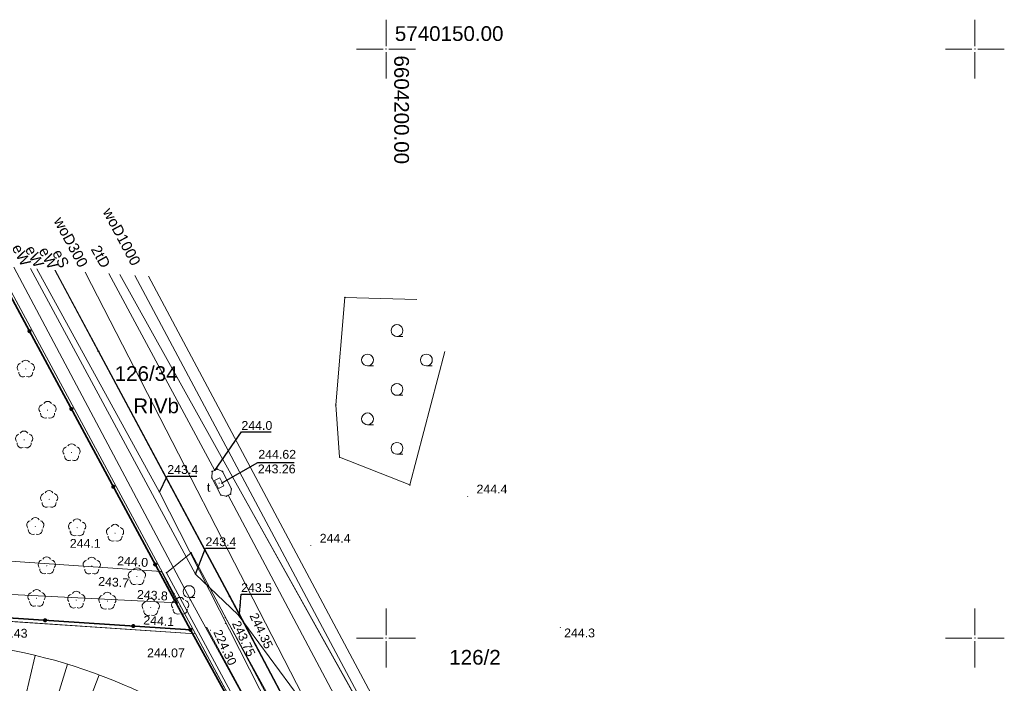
# Model space of a CAD drawing. Header units: metres. Extents: x 6603648 to 6604252, y 5739748 to 5740166.
# Tile 98 of 98: x 6604169 to 6604252, y 5740096 to 5740152. Entities that reach past the tile are written whole.
import ezdxf
from ezdxf.enums import TextEntityAlignment as Align

# ---------------------------------------------------------------- set-up
doc = ezdxf.new("R2010")
doc.units = ezdxf.units.M
doc.header["$PDSIZE"] = 0.75
doc.linetypes.add('ARK_LIN', pattern=[50, 50, 0])
doc.layers.get('0').update_dxf_attribs({"color": 252, "linetype": 'CONTINUOUS'})
for name, color, linetype, lineweight in [('GEPPGD', 252, 'CONTINUOUS', 18), ('GESDZI', 252, 'CONTINUOUS', 18), ('GESDZI_O', 252, 'CONTINUOUS', 18), ('GESKKL', 252, 'CONTINUOUS', 18), ('GESKKL_O', 252, 'CONTINUOUS', 18), ('GESUZY', 252, 'CONTINUOUS', 18), ('GSLKOG', 252, 'CONTINUOUS', 35), ('GSPPRB', 252, 'CONTINUOUS', 18), ('GSPRDL', 252, 'CONTINUOUS', 18), ('GSPWPN', 252, 'CONTINUOUS', 13), ('GSPWPN_O', 252, 'CONTINUOUS', 13), ('GSPWPS', 252, 'CONTINUOUS', 13), ('GSPWPS_O', 252, 'CONTINUOUS', 13), ('GSSLZK', 252, 'CONTINUOUS', 18), ('GSSPDR', 252, 'CONTINUOUS', 18), ('GSSZSN', 252, 'CONTINUOUS', 18), ('GULESN', 252, 'CONTINUOUS', 18), ('GULESN_O', 252, 'CONTINUOUS', 18), ('GULEWN', 252, 'CONTINUOUS', 18), ('GULEWN_O', 252, 'CONTINUOUS', 18), ('GULTPR', 252, 'CONTINUOUS', 18), ('GULTPR_O', 252, 'CONTINUOUS', 18), ('GULWOP', 252, 'CONTINUOUS', 18), ('GULWOP_O', 252, 'CONTINUOUS', 18), ('GUPTWZ', 252, 'CONTINUOUS', 18), ('GUPTWZ_O', 252, 'CONTINUOUS', 18), ('GUSIKP', 252, 'CONTINUOUS', 18), ('PKT_ARK', 252, 'ARK_LIN', 18)]:
    doc.layers.add(name, color=color, linetype=linetype, lineweight=lineweight)
for name, color, linetype in [('GUPESH', 252, 'CONTINUOUS'), ('GUPESH_O', 252, 'CONTINUOUS'), ('GUPTSH', 252, 'CONTINUOUS'), ('GUPTSH_O', 252, 'CONTINUOUS')]:
    doc.layers.add(name, color=color, linetype=linetype)
doc.styles.add('Arial', font='arial.ttf')

# ---------------------------------------------------------------- blocks, each defined once
blk = doc.blocks.new('GSPWPN1')
blk.add_hatch(color=256).paths.add_polyline_path([(0, 0.045), (-0.011647, 0.043467), (-0.0225, 0.038971), (-0.03182, 0.03182), (-0.038971, 0.0225), (-0.043467, 0.011647), (-0.045, 0), (-0.043467, -0.011647), (-0.038971, -0.0225), (-0.03182, -0.03182), (-0.0225, -0.038971), (-0.011647, -0.043467), (0, -0.045), (0.011647, -0.043467), (0.0225, -0.038971), (0.03182, -0.03182), (0.038971, -0.0225), (0.043467, -0.011647), (0.045, 0), (0.043467, 0.011647), (0.038971, 0.0225), (0.03182, 0.03182), (0.0225, 0.038971), (0.011647, 0.043467)])
blk = doc.blocks.new('GSPPRB0')
blk.add_lwpolyline([(-0.007955, 0.0225), (0.007955, 0.0225), (0.0225, 0.007955), (0.0225, -0.007955), (0.007955, -0.0225), (-0.007955, -0.0225), (-0.0225, -0.007955), (-0.0225, 0.007955)], close=True)
blk = doc.blocks.new('GSPWPS1')
blk.add_hatch(color=256).paths.add_polyline_path([(0, 0.045), (-0.011647, 0.043467), (-0.0225, 0.038971), (-0.03182, 0.03182), (-0.038971, 0.0225), (-0.043467, 0.011647), (-0.045, 0), (-0.043467, -0.011647), (-0.038971, -0.0225), (-0.03182, -0.03182), (-0.0225, -0.038971), (-0.011647, -0.043467), (0, -0.045), (0.011647, -0.043467), (0.0225, -0.038971), (0.03182, -0.03182), (0.038971, -0.0225), (0.043467, -0.011647), (0.045, 0), (0.043467, 0.011647), (0.038971, 0.0225), (0.03182, 0.03182), (0.0225, 0.038971), (0.011647, 0.043467)])
blk = doc.blocks.new('GUPTSH1')
blk.add_hatch(color=256).paths.add_polyline_path([(0, 0.045), (-0.011647, 0.043467), (-0.0225, 0.038971), (-0.03182, 0.03182), (-0.038971, 0.0225), (-0.043467, 0.011647), (-0.045, 0), (-0.043467, -0.011647), (-0.038971, -0.0225), (-0.03182, -0.03182), (-0.0225, -0.038971), (-0.011647, -0.043467), (0, -0.045), (0.011647, -0.043467), (0.0225, -0.038971), (0.03182, -0.03182), (0.038971, -0.0225), (0.043467, -0.011647), (0.045, 0), (0.043467, 0.011647), (0.038971, 0.0225), (0.03182, 0.03182), (0.0225, 0.038971), (0.011647, 0.043467)])
blk = doc.blocks.new('GUPESH1')
blk.add_hatch(color=256).paths.add_polyline_path([(0, 0.045), (-0.011647, 0.043467), (-0.0225, 0.038971), (-0.03182, 0.03182), (-0.038971, 0.0225), (-0.043467, 0.011647), (-0.045, 0), (-0.043467, -0.011647), (-0.038971, -0.0225), (-0.03182, -0.03182), (-0.0225, -0.038971), (-0.011647, -0.043467), (0, -0.045), (0.011647, -0.043467), (0.0225, -0.038971), (0.03182, -0.03182), (0.038971, -0.0225), (0.043467, -0.011647), (0.045, 0), (0.043467, 0.011647), (0.038971, 0.0225), (0.03182, 0.03182), (0.0225, 0.038971), (0.011647, 0.043467)])
blk = doc.blocks.new('GEPPGD1_2')
blk.add_hatch(color=256).paths.add_polyline_path([(-0.045, 0), (-0.042798, -0.013906), (-0.036406, -0.02645), (-0.02645, -0.036406), (-0.013906, -0.042798), (0, -0.045), (0.013906, -0.042798), (0.02645, -0.036406), (0.036406, -0.02645), (0.042798, -0.013906), (0.045, 0), (0.042798, 0.013906), (0.036406, 0.02645), (0.02645, 0.036406), (0.013906, 0.042798), (0, 0.045), (-0.013906, 0.042798), (-0.02645, 0.036406), (-0.036406, 0.02645), (-0.042798, 0.013906)])
blk = doc.blocks.new('GUPTWZ1_3')
blk.add_lwpolyline([(0.375, -0.25), (-0.375, -0.25), (-0.375, 0.25), (0.375, 0.25)], close=True)
blk = doc.blocks.new('GSPRDL1')
blk.add_hatch(color=256).paths.add_polyline_path([(-0.045, 0), (-0.042798, -0.013906), (-0.036406, -0.02645), (-0.02645, -0.036406), (-0.013906, -0.042798), (0, -0.045), (0.013906, -0.042798), (0.02645, -0.036406), (0.036406, -0.02645), (0.042798, -0.013906), (0.045, 0), (0.042798, 0.013906), (0.036406, 0.02645), (0.02645, 0.036406), (0.013906, 0.042798), (0, 0.045), (-0.013906, 0.042798), (-0.02645, 0.036406), (-0.036406, 0.02645), (-0.042798, 0.013906)])
for points in [[(-0.646351, 0.068773), (-0.677512, 0.194901), (-0.663766, 0.324092), (-0.606763, 0.440839), (-0.513345, 0.531129), (-0.394725, 0.584125), (-0.265141, 0.593465)], [(-0.134326, 0.635969), (-0.024001, 0.70458), (0.103115, 0.731429), (0.231763, 0.713292), (0.346501, 0.652348), (0.433559, 0.55591), (0.482485, 0.435555)], [(0.563333, 0.324277), (0.662679, 0.240553), (0.727494, 0.127956), (0.75, 0), (0.727494, -0.127956), (0.662679, -0.240553), (0.563333, -0.324277)], [(-0.265141, -0.593465), (-0.394725, -0.584125), (-0.513345, -0.531129), (-0.606763, -0.440839), (-0.663766, -0.324092), (-0.677512, -0.194901), (-0.646351, -0.068773)], [(0.482485, -0.435555), (0.433559, -0.55591), (0.346501, -0.652348), (0.231763, -0.713292), (0.103115, -0.731429), (-0.024001, -0.70458), (-0.134326, -0.635969)]]:
    blk.add_lwpolyline(points)
blk = doc.blocks.new('GSLKOG2')
blk.add_hatch(color=256).paths.add_polyline_path([(0, 0.175), (-0.045293, 0.169037), (-0.0875, 0.151554), (-0.123744, 0.123744), (-0.151554, 0.0875), (-0.169037, 0.045293), (-0.175, 0), (-0.169037, -0.045293), (-0.151554, -0.0875), (-0.123744, -0.123744), (-0.0875, -0.151554), (-0.045293, -0.169037), (0, -0.175), (0.045293, -0.169037), (0.0875, -0.151554), (0.123744, -0.123744), (0.151554, -0.0875), (0.169037, -0.045293), (0.175, 0), (0.169037, 0.045293), (0.151554, 0.0875), (0.123744, 0.123744), (0.0875, 0.151554), (0.045293, 0.169037)])
blk = doc.blocks.new('GSLKOG1')
blk.add_hatch(color=256).paths.add_polyline_path([(0, 0.175), (-0.045293, 0.169037), (-0.0875, 0.151554), (-0.123744, 0.123744), (-0.151554, 0.0875), (-0.169037, 0.045293), (-0.175, 0), (-0.169037, -0.045293), (-0.151554, -0.0875), (-0.123744, -0.123744), (-0.0875, -0.151554), (-0.045293, -0.169037), (0, -0.175), (0.045293, -0.169037), (0.0875, -0.151554), (0.123744, -0.123744), (0.151554, -0.0875), (0.169037, -0.045293), (0.175, 0), (0.169037, 0.045293), (0.151554, 0.0875), (0.123744, 0.123744), (0.0875, 0.151554), (0.045293, 0.169037)])
blk = doc.blocks.new('GSSLZK1')
blk.add_lwpolyline([(0.5, 0), (0.475528, -0.154508), (0.404508, -0.293893), (0.293893, -0.404508), (0.154508, -0.475528), (0, -0.5), (-0.154508, -0.475528), (-0.293893, -0.404508), (-0.404508, -0.293893), (-0.475528, -0.154508), (-0.5, 0), (-0.475528, 0.154508), (-0.404508, 0.293893), (-0.293893, 0.404508), (-0.154508, 0.475528), (0, 0.5), (0.154508, 0.475528), (0.293893, 0.404508), (0.404508, 0.293893), (0.475528, 0.154508)], close=True)
blk.add_lwpolyline([(-0.5, 0), (-0.5, -0.5)])
blk = doc.blocks.new('ASS_SYM', base_point=(826.5, 303.25))
at = {"layer": 'PKT_ARK'}
for p, q in [((826.5, 303.5), (826.5, 305.75)), ((826.25, 303.25), (824, 303.25)), ((826.5, 303), (826.5, 300.75)), ((826.75, 303.25), (829, 303.25))]:
    blk.add_line(p, q, dxfattribs=at)
blk.add_point((826.5, 303.25), dxfattribs=at)
blk.add_point((826.5, 303.25), dxfattribs=at)

msp = doc.modelspace()

# ---------------------------------------------------------------- linework, layer by layer
at = {"layer": 'GESDZI'}
for p, q in [((6604205.66, 5740080.21), (6604188.08, 5740111.72)), ((6604161.21, 5740101.87), (6604183.81, 5740100.36)), ((6604183.81, 5740100.36), (6604211.14, 5740049.68))]:
    msp.add_line(p, q, dxfattribs=at)
for points in [[(6604166.975, 5740131.573), (6604183.81, 5740100.36), (6604161.21, 5740101.87), (6604155.41, 5740102.26), (6604096.88, 5740106.16), (6604090.22, 5740106.61), (6604045.72, 5740109.58), (6604018.05, 5740111.43), (6603974.25, 5740114.35), (6603967.36, 5740144.898)], [(6604177.388, 5740130.878), (6604188.08, 5740111.72), (6604205.66, 5740080.21), (6604212.81, 5740067.39), (6604227.06, 5740041.86), (6604226.28, 5740034.3), (6604225.19, 5740023.63), (6604211.14, 5740049.68), (6604183.81, 5740100.36), (6604166.975, 5740131.573)]]:
    msp.add_lwpolyline(points, dxfattribs=at)
at = {"layer": 'GESKKL'}
msp.add_lwpolyline([(6604238.131, 5739999.936), (6604225.19, 5740023.63), (6604211.14, 5740049.68), (6604183.81, 5740100.36), (6604166.975, 5740131.573)], dxfattribs=at)
at = {"layer": 'GESUZY'}
for points in [[(6604166.975, 5740131.573), (6604183.81, 5740100.36), (6604161.21, 5740101.87), (6604155.41, 5740102.26), (6604096.88, 5740106.16), (6604090.22, 5740106.61), (6604045.72, 5740109.58), (6604018.05, 5740111.43), (6603974.25, 5740114.35), (6603967.36, 5740144.898)], [(6604238.131, 5739999.936), (6604225.19, 5740023.63), (6604211.14, 5740049.68), (6604183.81, 5740100.36), (6604166.975, 5740131.573)], [(6604045.72, 5740109.58), (6604090.22, 5740106.61), (6604096.88, 5740106.16), (6604155.41, 5740102.26), (6604161.21, 5740101.87), (6604183.81, 5740100.36), (6604211.14, 5740049.68), (6604225.19, 5740023.63), (6604238.131, 5739999.936)]]:
    msp.add_lwpolyline(points, dxfattribs=at)
at = {"layer": 'GSLKOG'}
for points in [[(6603967.481, 5740144.89), (6603974.4, 5740114.67), (6604061.19, 5740108.87), (6604100.95, 5740106.21), (6604128.78, 5740104.3), (6604183.39, 5740100.7), (6604166.74, 5740131.589)], [(6604183.39, 5740100.7), (6604211.178, 5740050.262), (6604208.392, 5740005.107), (6604205.713, 5739965.146), (6604203.434, 5739931.663), (6604197.296, 5739931.97)]]:
    msp.add_lwpolyline(points, dxfattribs=at)
at = {"layer": 'GSSLZK'}
for p, q in [((6604195.74, 5740119.79), (6604196.5, 5740128.92)), ((6604196.5, 5740128.92), (6604202.614, 5740128.742)), ((6604204.991, 5740124.334), (6604202.02, 5740113)), ((6604196.06, 5740115.35), (6604195.74, 5740119.79)), ((6604202.02, 5740113), (6604196.06, 5740115.35))]:
    msp.add_line(p, q, dxfattribs=at)
msp.add_lwpolyline([(6604208.18, 5740055.8), (6604210.19, 5740057), (6604183.46, 5740107.23), (6604181.36, 5740105.55)], close=True, dxfattribs=at)
at = {"layer": 'GSSPDR'}
msp.add_lwpolyline([(6604046.08, 5740110.98), (6604073.15, 5740109.38), (6604100.53, 5740107.35), (6604124.09, 5740106.25), (6604152.95, 5740104.46), (6604182.28, 5740102.98), (6604180.93, 5740105.65), (6604152.75, 5740107.59), (6604124.09, 5740108.44), (6604100.58, 5740110.49), (6604073.37, 5740111.79), (6604045.48, 5740114.19), (6604034.721, 5740114.791), (6604031.3, 5740112.056)], close=True, dxfattribs=at)
msp.add_lwpolyline([(6604184.775, 5740100.886), (6604214.142, 5740046.643), (6604204.522, 5739919.482), (6604208, 5739882.664), (6604209.571, 5739880.554), (6604211.711, 5739882.414), (6604207.316, 5739919.294), (6604216.553, 5740046.807), (6604186.359, 5740101.74)], dxfattribs=at)
msp.add_lwpolyline([(6604184.775, 5740100.886), (6604214.142, 5740046.643), (6604204.522, 5739919.482), (6604208, 5739882.664), (6604209.571, 5739880.554), (6604211.711, 5739882.414), (6604207.316, 5739919.294), (6604216.553, 5740046.807), (6604186.359, 5740101.74)], dxfattribs=at)
at = {"layer": 'GSSZSN'}
msp.add_lwpolyline([(6604037.319, 5740106.665), (6604055.196, 5740105.081), (6604071.005, 5740104.095), (6604078.357, 5740105.612), (6604080.998, 5740105.388), (6604104.747, 5740103.411), (6604129.626, 5740102.249), (6604150.058, 5740100.705), (6604156.827, 5740100.053), (6604165.873, 5740099.344, -0.07715), (6604179.196, 5740095.371, -0.086132), (6604186.403, 5740091.084, -0.025787), (6604192.315, 5740083.561, -0.090354), (6604204.895, 5740058.288, -0.041119), (6604208.255, 5740021.408), (6604207.704, 5740017.113), (6604207.045, 5740001.44), (6604205.357, 5739975.411)], format="xyb", dxfattribs=at)
for points in [[(6604170.211, 5740098.533), (6604168.939, 5740093.097)], [(6604172.955, 5740097.789), (6604169.702, 5740087.213)], [(6604175.647, 5740096.876), (6604173.685, 5740091.77)]]:
    msp.add_lwpolyline(points, dxfattribs=at)
at = {"layer": 'GULESN'}
msp.add_lwpolyline([(6604171.905, 5740131.244), (6604175.62, 5740124.33), (6604187.55, 5740102.06), (6604192.88, 5740091.98), (6604205.3, 5740068.84), (6604217.05, 5740046.23), (6604224.26, 5740032.04), (6604238.443, 5740004.727)], dxfattribs=at)
at = {"layer": 'GULEWN'}
for points in [[(6604168.402, 5740131.478), (6604183.389, 5740103.256), (6604202.835, 5740067.728)], [(6604238.342, 5740003.084), (6604234.18, 5740011.9), (6604226.82, 5740024.11), (6604218.884, 5740038.906), (6604217.437, 5740042.682), (6604217.045, 5740046.106), (6604206.766, 5740069.231), (6604194.867, 5740091.218), (6604192.719, 5740094.832), (6604187.458, 5740101.971), (6604183.833, 5740105.438), (6604169.81, 5740131.384)], [(6604238.391, 5740003.88), (6604237.47, 5740005.578), (6604230.006, 5740020.94), (6604224.033, 5740030.982), (6604219.786, 5740036.821), (6604198.565, 5740077.369), (6604180.777, 5740112.394), (6604170.362, 5740131.347)], [(6604238.523, 5740006.012), (6604231.144, 5740020.001), (6604217.802, 5740045.269), (6604208.287, 5740063.208), (6604196.4, 5740085.274), (6604186.7, 5740103.524), (6604175.556, 5740124.348), (6604171.891, 5740131.245)]]:
    msp.add_lwpolyline(points, dxfattribs=at)
at = {"layer": 'GULTPR'}
for points in [[(6604185.455, 5740114.241), (6604176.468, 5740130.939)], [(6604209.878, 5740068.282), (6604186.59, 5740112.124)]]:
    msp.add_lwpolyline(points, dxfattribs=at)
at = {"layer": 'GULWOP'}
for points in [[(6604210.888, 5740060.251), (6604206.719, 5740068.079), (6604194.507, 5740092.002), (6604174.444, 5740131.074)], [(6604239.216, 5740017.235), (6604178.668, 5740130.792)], [(6604179.842, 5740130.714), (6604239.333, 5740019.139)]]:
    msp.add_lwpolyline(points, dxfattribs=at)
at = {"layer": 'GUPESH_O', "flags": 128}
for points in [[(6604180.777, 5740112.394), (6604181.428, 5740113.76), (6604183.948, 5740113.76)], [(6604183.824, 5740105.431), (6604184.672, 5740107.634), (6604187.192, 5740107.634)], [(6604187.545, 5740102.06), (6604187.697, 5740103.735), (6604190.217, 5740103.735)]]:
    msp.add_lwpolyline(points, dxfattribs=at)
at = {"layer": 'GUPTSH_O', "flags": 128}
for points in [[(6604185.455, 5740114.241), (6604187.724, 5740117.505), (6604190.244, 5740117.505)], [(6604186.041, 5740113.161), (6604189.117, 5740114.907), (6604192.197, 5740114.907)]]:
    msp.add_lwpolyline(points, dxfattribs=at)
at = {"layer": 'GUSIKP'}
msp.add_lwpolyline([(6604185.207, 5740113.601), (6604185.229, 5740114.138), (6604185.679, 5740114.344), (6604186.121, 5740114.139), (6604186.867, 5740112.677), (6604186.794, 5740112.226), (6604186.453, 5740112.055), (6604185.969, 5740112.144)], close=True, dxfattribs=at)

# ---------------------------------------------------------------- block references
at = {"layer": 'GEPPGD', "rotation": 90}
for p in [(6604188.08, 5740111.72), (6604183.81, 5740100.36)]:
    msp.add_blockref('GEPPGD1_2', p, dxfattribs=at)
at = {"layer": 'GSLKOG'}
for name, p, rotation in [('GSLKOG2', (6604169.722, 5740126.056), 118.3260030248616), ('GSLKOG2', (6604169.722, 5740126.056), 118.3260030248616), ('GSLKOG2', (6604173.281, 5740119.454), 118.3260030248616), ('GSLKOG2', (6604173.281, 5740119.454), 118.3260030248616), ('GSLKOG2', (6604176.84, 5740112.852), 118.3260030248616), ('GSLKOG2', (6604176.84, 5740112.852), 118.3260030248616), ('GSLKOG2', (6604180.398, 5740106.25), 118.3260030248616), ('GSLKOG2', (6604180.398, 5740106.25), 118.3260030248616), ('GSLKOG2', (6604171.053, 5740101.513), 356.2284051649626), ('GSLKOG2', (6604171.053, 5740101.513), 356.2284051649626), ('GSLKOG2', (6604178.536, 5740101.02), 356.2284051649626), ('GSLKOG2', (6604178.536, 5740101.02), 356.2284051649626), ('GSLKOG1', (6604183.39, 5740100.7), 298.8514766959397)]:
    msp.add_blockref(name, p, dxfattribs=dict(at, rotation=rotation))
at = {"layer": 'GSPPRB', "rotation": 90}
for p in [(6604196.5, 5740128.92), (6604175.556, 5740124.348), (6604175.62, 5740124.33), (6604195.74, 5740119.79), (6604196.06, 5740115.35), (6604185.679, 5740114.344), (6604185.207, 5740113.601), (6604185.229, 5740114.138), (6604186.121, 5740114.139), (6604186.867, 5740112.677), (6604202.02, 5740113), (6604185.969, 5740112.144), (6604186.453, 5740112.055), (6604186.794, 5740112.226), (6604183.46, 5740107.23), (6604180.93, 5740105.65), (6604181.36, 5740105.55), (6604186.7, 5740103.524), (6604182.28, 5740102.98), (6604183.389, 5740103.256), (6604186.359, 5740101.74), (6604186.359, 5740101.74), (6604187.458, 5740101.971), (6604187.55, 5740102.06), (6604184.775, 5740100.886), (6604184.775, 5740100.886), (6604183.39, 5740100.7)]:
    msp.add_blockref('GSPPRB0', p, dxfattribs=at)
at = {"layer": 'GSPRDL', "rotation": 90}
for p in [(6604169.41, 5740122.85), (6604171.26, 5740119.35), (6604169.27, 5740116.83), (6604173.3, 5740115.75), (6604171.39, 5740111.78), (6604170.22, 5740109.48), (6604173.77, 5740109.37), (6604176.99, 5740108.91), (6604171.19, 5740106.14), (6604175.01, 5740106.12), (6604178.85, 5740105.22), (6604170.33, 5740103.38), (6604173.7, 5740103.23), (6604176.34, 5740103.14), (6604180.02, 5740102.6), (6604182.52, 5740102.71)]:
    msp.add_blockref('GSPRDL1', p, dxfattribs=at)
at = {"layer": 'GSPWPN', "rotation": 90}
for p in [(6604206.935, 5740112.027), (6604173.25, 5740108.98), (6604193.62, 5740107.85), (6604180.93, 5740105.65), (6604181.45, 5740104.81), (6604182.01, 5740103.79), (6604182.28, 5740102.98), (6604214.8, 5740100.91)]:
    msp.add_blockref('GSPWPN1', p, dxfattribs=at)
at = {"layer": 'GSPWPS', "rotation": 90}
for p in [(6604187.651, 5740102.798), (6604186.353, 5740101.236), (6604185.087, 5740100.663), (6604183.851, 5740099.909)]:
    msp.add_blockref('GSPWPS1', p, dxfattribs=at)
at = {"layer": 'GSSLZK', "rotation": 90}
for p in [(6604200.93, 5740126.11), (6604198.43, 5740123.61), (6604203.43, 5740123.61), (6604200.93, 5740121.11), (6604198.43, 5740118.61), (6604200.93, 5740116.11), (6604183.275, 5740103.949)]:
    msp.add_blockref('GSSLZK1', p, dxfattribs=at)
at = {"layer": 'GUPESH', "rotation": 90}
for p in [(6604180.777, 5740112.394), (6604183.833, 5740105.438), (6604187.458, 5740101.971), (6604187.55, 5740102.06)]:
    msp.add_blockref('GUPESH1', p, dxfattribs=at)
at = {"layer": 'GUPTSH', "rotation": 90}
for p in [(6604185.455, 5740114.241), (6604185.831, 5740113.157), (6604186.041, 5740113.161), (6604186.59, 5740112.124)]:
    msp.add_blockref('GUPTSH1', p, dxfattribs=at)
at = {"layer": 'GUPTWZ', "rotation": 296.3205934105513}
msp.add_blockref('GUPTWZ1_3', (6604185.831, 5740113.157), dxfattribs=at)
at = {"layer": 'PKT_ARK'}
for p in [(6604200, 5740150), (6604250, 5740150), (6604200, 5740100), (6604250, 5740100)]:
    msp.add_blockref('ASS_SYM', p, dxfattribs=at)

# ---------------------------------------------------------------- texts
at = {"layer": 'GESDZI_O', "style": 'Arial'}
for s, p in [('126/34', (6604179.629, 5740121.831)), ('126/2', (6604207.554, 5740097.746))]:
    msp.add_text(s, height=1.25, rotation=360, dxfattribs=at).set_placement(p, align=Align.CENTER)
at = {"layer": 'GESKKL_O', "style": 'Arial'}
msp.add_text('RIVb', height=1.25, rotation=360, dxfattribs=at).set_placement((6604180.477, 5740119.093), align=Align.CENTER)
at = {"layer": 'GSPWPN_O', "style": 'Arial'}
for s, rotation, p in [('244.4', 360, (6604207.685, 5740112.277)), ('244.1', 360, (6604173.152, 5740107.665)), ('244.4', 360, (6604194.37, 5740108.1)), ('244.0', 356.6141, (6604177.158, 5740106.192)), ('243.7', 356.6141, (6604175.543, 5740104.454)), ('243.8', 356.6141, (6604178.831, 5740103.345)), ('244.1', 356.6141, (6604179.374, 5740101.165)), ('244.3', 360, (6604215.123, 5740100.061))]:
    msp.add_text(s, height=0.75, rotation=rotation, dxfattribs=at).set_placement(p)
at = {"layer": 'GSPWPS_O', "style": 'Arial'}
for s, rotation, p in [('244.35', 295.2697, (6604188.39, 5740101.911)), ('243.75', 295.2697, (6604186.898, 5740101.246)), ('243.43', 360, (6604166.354, 5740100.035)), ('224.30', 294.93947, (6604185.319, 5740100.503)), ('244.07', 360, (6604179.711, 5740098.368))]:
    msp.add_text(s, height=0.75, rotation=rotation, dxfattribs=at).set_placement(p)
at = {"layer": 'GULESN_O', "style": 'Arial'}
msp.add_text('eS', height=0.9, rotation=297.24735, dxfattribs=at).set_placement((6604171.984, 5740132.016), align=Align.CENTER)
at = {"layer": 'GULEWN_O', "style": 'Arial'}
for rotation, p in [(298.1442, (6604168.641, 5740132.313)), (298.1442, (6604169.761, 5740132.187)), (298.48003, (6604170.932, 5740132.064))]:
    msp.add_text('eW', height=0.9, rotation=rotation, dxfattribs=at).set_placement(p, align=Align.CENTER)
at = {"layer": 'GULTPR_O', "style": 'Arial'}
msp.add_text('2tD', height=0.9, rotation=299.2205, dxfattribs=at).set_placement((6604175.385, 5740132.167), align=Align.CENTER)
at = {"layer": 'GULWOP_O', "style": 'Arial'}
for s, rotation, p in [('woD1000', 298.06625, (6604177.167, 5740133.864)), ('woD300', 298.39962, (6604172.846, 5740133.404))]:
    msp.add_text(s, height=0.9, rotation=rotation, dxfattribs=at).set_placement(p, align=Align.CENTER)
at = {"layer": 'GUPESH_O', "style": 'Arial'}
for s, p in [('243.4', (6604181.428, 5740113.933)), ('243.4', (6604184.672, 5740107.807)), ('243.5', (6604187.697, 5740103.908))]:
    msp.add_text(s, height=0.75, rotation=360, dxfattribs=at).set_placement(p)
at = {"layer": 'GUPTSH_O', "style": 'Arial'}
for s, p in [('244.0', (6604187.724, 5740117.678)), ('244.62', (6604189.156, 5740115.225)), ('243.26', (6604189.117, 5740113.985))]:
    msp.add_text(s, height=0.75, rotation=360, dxfattribs=at).set_placement(p)
at = {"layer": 'GUPTWZ_O', "style": 'Arial'}
msp.add_text('t', height=0.75, rotation=360, dxfattribs=at).set_placement((6604185.078, 5740112.431), align=Align.RIGHT)
at = {"layer": 'PKT_ARK', "style": 'Arial'}
for s, rotation, p in [('5740150.00', 360, (6604205.361, 5740151.321)), ('6604200.00', 270, (6604201.323, 5740144.853))]:
    msp.add_text(s, height=1.25, rotation=rotation, dxfattribs=at).set_placement(p, align=Align.MIDDLE_CENTER)

doc.saveas('drawing.dxf')
